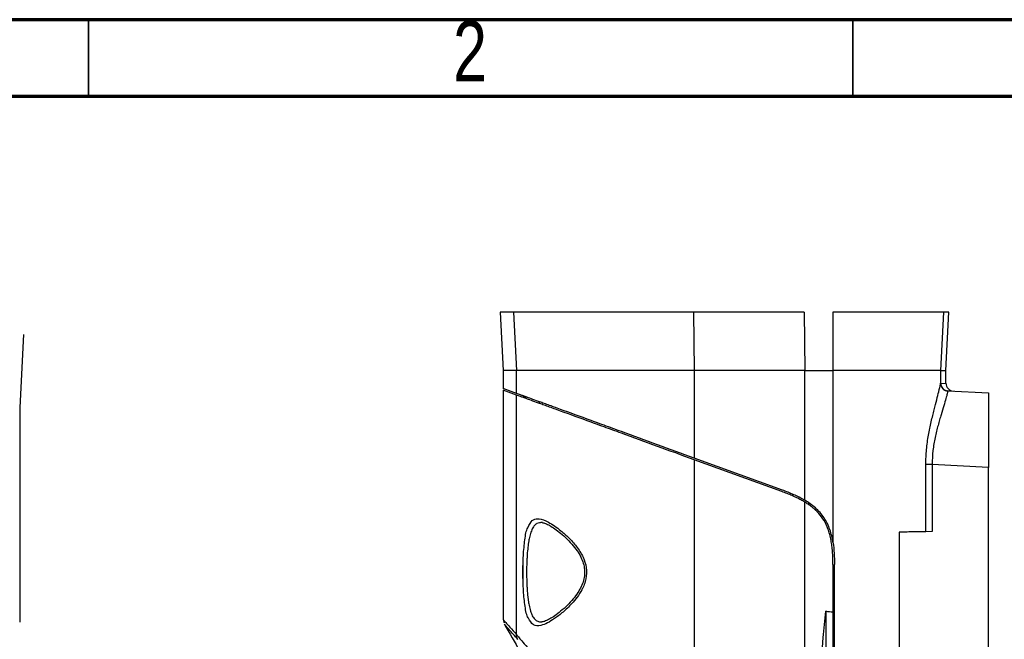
# Model space of a CAD drawing. Header units: inches. Extents: x 0.6 to 16.3, y 0.2 to 11.5.
# Tile 23 of 24: x 12.2 to 14.8, y 9.9 to 11.5. Entities that reach past the tile are written whole.
import ezdxf

# ---------------------------------------------------------------- set-up
doc = ezdxf.new("R2010")
doc.units = ezdxf.units.IN
doc.header["$MEASUREMENT"] = 0
doc.styles.add('SLDTEXTSTYLE0', font='TXT', dxfattribs={"width": 0.75})

msp = doc.modelspace()

# ---------------------------------------------------------------- linework, layer by layer
at = {"color": 7, "linetype": 'Continuous', "lineweight": 70}
for p, q in [((0.5906, 11.4961), (16.3386, 11.4961)), ((0.7874, 11.2992), (16.1417, 11.2992))]:
    msp.add_line(p, q, dxfattribs=at)
at = {"color": 7, "linetype": 'Continuous', "lineweight": 35}
for p, q in [((12.4016, 11.2992), (12.4016, 11.4961)), ((14.3701, 11.2992), (14.3701, 11.4961))]:
    msp.add_line(p, q, dxfattribs=at)
at = {"color": 7, "linetype": 'Continuous', "lineweight": 25}
for p, q in [((13.4616, 10.7424), (13.4695, 10.5924)), ((13.4959, 10.7424), (13.4616, 10.7424)), ((13.4959, 10.7424), (13.5037, 10.5924)), ((13.9595, 10.7424), (13.9614, 10.5924)), ((14.2445, 10.7424), (13.9595, 10.7424)), ((14.2445, 10.7424), (14.246, 10.5924)), ((14.3187, 10.7424), (14.3187, 10.5924)), ((14.6036, 10.7424), (14.5957, 10.5924)), ((14.6174, 10.7424), (14.6036, 10.7424)), ((14.6095, 10.5924), (14.6174, 10.7424)), ((12.2347, 10.6847), (12.2249, 10.4972)), ((13.4695, 10.5924), (13.4695, 10.5457)), ((13.5037, 10.5924), (13.4695, 10.5924)), ((13.5037, 10.5333), (13.5037, 10.5924)), ((14.246, 10.5924), (13.9614, 10.5924)), ((13.9614, 10.5924), (13.9614, 10.3667)), ((14.246, 10.2579), (14.246, 10.5924)), ((14.3187, 10.5924), (14.3187, 10.1496)), ((14.5957, 10.5924), (14.5957, 10.5589)), ((14.5957, 10.5924), (14.6095, 10.5924)), ((14.6095, 10.5591), (14.6095, 10.5924)), ((13.5037, 10.5333), (13.4695, 10.5457)), ((13.4695, 10.5415), (13.4695, 9.9498)), ((13.5037, 10.529), (13.4695, 10.5415)), ((13.5037, 9.9119), (13.5037, 10.529)), ((13.5318, 10.5231), (13.5195, 10.5233)), ((14.615, 10.5398), (14.7187, 10.5344)), ((14.7187, 10.5344), (14.7187, 10.3427)), ((12.2249, 10.4972), (12.2249, 9.9437)), ((13.5619, 10.5121), (13.5619, 10.5115)), ((13.5619, 10.5115), (13.5619, 10.5078)), ((14.1884, 10.2841), (13.9614, 10.3667)), ((13.9614, 10.3624), (13.9614, 6.6928)), ((14.1871, 10.2803), (13.9614, 10.3624)), ((14.5578, 10.1769), (14.5578, 10.3502)), ((14.574, 10.3502), (14.5578, 10.3502)), ((14.574, 10.3502), (14.574, 10.1772)), ((14.7187, 10.3427), (14.574, 10.3502)), ((14.7187, 5.8421), (14.7187, 10.3427)), ((14.246, 6.6928), (14.246, 10.2532)), ((13.5708, 10.2002), (13.5667, 10.2003)), ((14.4892, 10.1757), (14.4892, 9.6091)), ((14.574, 10.1772), (14.5578, 10.1769)), ((13.5211, 10.0909), (13.5211, 10.0911)), ((13.5211, 10.0875), (13.5211, 10.0909)), ((14.3187, 10.0924), (14.3187, 9.9695)), ((14.3227, 6.0924), (14.3227, 10.0924)), ((13.5211, 10.0859), (13.5211, 10.0875)), ((13.5211, 10.052), (13.5211, 10.0859)), ((14.3227, 10.0823), (14.3187, 10.0824))]:
    msp.add_line(p, q, dxfattribs=at)
at = {"color": 8, "linetype": 'Continuous', "lineweight": 25}
for p, q in [((14.596, 10.5598), (14.6095, 10.5591)), ((14.2562, 10.2461), (14.2562, 10.2514))]:
    msp.add_line(p, q, dxfattribs=at)
at = {"color": 7, "linetype": 'Continuous', "lineweight": 25}
for centre, start, end in [((14.6157, 10.559), 180.2085, 266.7631), ((14.616, 10.5598), 179.9955, 266.9964), ((14.6295, 10.5591), 178.9763, 267)]:
    msp.add_arc(centre, 0.02, start, end, dxfattribs=at)
for points, knots in [([(13.9595, 10.7424), (13.9202, 10.7424), (13.8844, 10.7424), (13.836, 10.7424), (13.8208, 10.7424), (13.7992, 10.7424), (13.7923, 10.7424), (13.7822, 10.7424), (13.7789, 10.7424), (13.774, 10.7424), (13.7724, 10.7424), (13.77, 10.7424), (13.7692, 10.7424), (13.768, 10.7424), (13.7676, 10.7424), (13.767, 10.7424), (13.7668, 10.7424), (13.7664, 10.7424), (13.7663, 10.7424), (13.7658, 10.7424), (13.7655, 10.7424), (13.7649, 10.7424), (13.7647, 10.7424), (13.7638, 10.7424), (13.7633, 10.7424), (13.7616, 10.7424), (13.7605, 10.7424), (13.7573, 10.7424), (13.7551, 10.7424), (13.7487, 10.7424), (13.7445, 10.7424), (13.7322, 10.7424), (13.7243, 10.7424), (13.709, 10.7424), (13.7016, 10.7424), (13.691, 10.7424), (13.6876, 10.7424), (13.6825, 10.7424), (13.6809, 10.7424), (13.6784, 10.7424), (13.6776, 10.7424), (13.6763, 10.7424), (13.6759, 10.7424), (13.6751, 10.7424), (13.6748, 10.7424), (13.6739, 10.7424), (13.6733, 10.7424), (13.6724, 10.7424), (13.6719, 10.7424), (13.6705, 10.7424), (13.6695, 10.7424), (13.6666, 10.7424), (13.6648, 10.7424), (13.6592, 10.7424), (13.6555, 10.7424), (13.6448, 10.7424), (13.638, 10.7424), (13.6185, 10.7424), (13.6068, 10.7424), (13.5859, 10.7424), (13.5763, 10.7424), (13.5635, 10.7424), (13.5594, 10.7424), (13.5537, 10.7424), (13.5519, 10.7424), (13.5492, 10.7424), (13.5483, 10.7424), (13.547, 10.7424), (13.5466, 10.7424), (13.5459, 10.7424), (13.5457, 10.7424), (13.5453, 10.7424), (13.5451, 10.7424), (13.5447, 10.7424), (13.5445, 10.7424), (13.5442, 10.7424), (13.544, 10.7424), (13.5435, 10.7424), (13.5432, 10.7424), (13.5421, 10.7424), (13.5415, 10.7424), (13.5395, 10.7424), (13.5382, 10.7424), (13.5344, 10.7424), (13.532, 10.7424), (13.5274, 10.7424), (13.5253, 10.7424), (13.5222, 10.7424), (13.5212, 10.7424), (13.5198, 10.7424), (13.5193, 10.7424), (13.5186, 10.7424), (13.5184, 10.7424), (13.5181, 10.7424), (13.5179, 10.7424), (13.5178, 10.7424), (13.5177, 10.7424), (13.5176, 10.7424), (13.5175, 10.7424), (13.5174, 10.7424), (13.5174, 10.7424), (13.5173, 10.7424), (13.5173, 10.7424), (13.5172, 10.7424), (13.5171, 10.7424), (13.5168, 10.7424), (13.5167, 10.7424), (13.5162, 10.7424), (13.5159, 10.7424), (13.515, 10.7424), (13.5144, 10.7424), (13.5126, 10.7424), (13.5115, 10.7424), (13.5082, 10.7424), (13.5062, 10.7424), (13.5008, 10.7424), (13.4979, 10.7424), (13.4959, 10.7424)], [0, 0, 0, 0, 0.125, 0.125, 0.1875, 0.1875, 0.21875, 0.21875, 0.234375, 0.234375, 0.242188, 0.242188, 0.246094, 0.246094, 0.248047, 0.248047, 0.249023, 0.249023, 0.25, 0.25, 0.250977, 0.250977, 0.251953, 0.251953, 0.253906, 0.253906, 0.257812, 0.257812, 0.265625, 0.265625, 0.28125, 0.28125, 0.3125, 0.3125, 0.34375, 0.34375, 0.359375, 0.359375, 0.367188, 0.367188, 0.371094, 0.371094, 0.373047, 0.373047, 0.375, 0.375, 0.376953, 0.376953, 0.378906, 0.378906, 0.382812, 0.382812, 0.390625, 0.390625, 0.40625, 0.40625, 0.4375, 0.4375, 0.5, 0.5, 0.5625, 0.5625, 0.59375, 0.59375, 0.609375, 0.609375, 0.617188, 0.617188, 0.621094, 0.621094, 0.623047, 0.623047, 0.625, 0.625, 0.626953, 0.626953, 0.628906, 0.628906, 0.632812, 0.632812, 0.640625, 0.640625, 0.65625, 0.65625, 0.6875, 0.6875, 0.71875, 0.71875, 0.734375, 0.734375, 0.742188, 0.742188, 0.746094, 0.746094, 0.748047, 0.748047, 0.749023, 0.749023, 0.75, 0.75, 0.750977, 0.750977, 0.751953, 0.751953, 0.753906, 0.753906, 0.757812, 0.757812, 0.765625, 0.765625, 0.78125, 0.78125, 0.8125, 0.8125, 0.875, 0.875, 1, 1, 1, 1]), ([(14.6036, 10.7424), (14.6028, 10.7424), (14.5988, 10.7424), (14.5805, 10.7424), (14.566, 10.7424), (14.5336, 10.7424), (14.521, 10.7424), (14.4919, 10.7424), (14.4755, 10.7424), (14.4199, 10.7424), (14.3745, 10.7424), (14.3191, 10.7424), (14.3189, 10.7424), (14.3188, 10.7424), (14.3187, 10.7424)], [0, 0, 0, 0, 0.25, 0.25, 0.5, 0.5, 0.625, 0.625, 0.75, 0.75, 1, 1, 1, 1.000618, 1.000618, 1.000618, 1.000618]), ([(13.9614, 10.5924), (13.9221, 10.5924), (13.8865, 10.5924), (13.8384, 10.5924), (13.8232, 10.5924), (13.8018, 10.5924), (13.795, 10.5924), (13.7849, 10.5924), (13.7817, 10.5924), (13.7768, 10.5924), (13.7752, 10.5924), (13.7728, 10.5924), (13.7721, 10.5924), (13.7709, 10.5924), (13.7705, 10.5924), (13.7699, 10.5924), (13.7697, 10.5924), (13.7693, 10.5924), (13.7692, 10.5924), (13.7687, 10.5924), (13.7684, 10.5924), (13.7678, 10.5924), (13.7676, 10.5924), (13.7668, 10.5924), (13.7662, 10.5924), (13.7646, 10.5924), (13.7635, 10.5924), (13.7603, 10.5924), (13.7582, 10.5924), (13.7518, 10.5924), (13.7477, 10.5924), (13.7355, 10.5924), (13.7276, 10.5924), (13.7126, 10.5924), (13.7053, 10.5924), (13.6949, 10.5924), (13.6915, 10.5924), (13.6866, 10.5924), (13.6849, 10.5924), (13.6825, 10.5924), (13.6817, 10.5924), (13.6805, 10.5924), (13.6801, 10.5924), (13.6793, 10.5924), (13.6789, 10.5924), (13.6781, 10.5924), (13.6775, 10.5924), (13.6766, 10.5924), (13.6761, 10.5924), (13.6747, 10.5924), (13.6738, 10.5924), (13.671, 10.5924), (13.6691, 10.5924), (13.6637, 10.5924), (13.6601, 10.5924), (13.6496, 10.5924), (13.643, 10.5924), (13.624, 10.5924), (13.6125, 10.5924), (13.5922, 10.5924), (13.5829, 10.5924), (13.5704, 10.5924), (13.5664, 10.5924), (13.5608, 10.5924), (13.559, 10.5924), (13.5564, 10.5924), (13.5555, 10.5924), (13.5543, 10.5924), (13.5538, 10.5924), (13.5532, 10.5924), (13.553, 10.5924), (13.5526, 10.5924), (13.5524, 10.5924), (13.552, 10.5924), (13.5518, 10.5924), (13.5515, 10.5924), (13.5513, 10.5924), (13.5508, 10.5924), (13.5505, 10.5924), (13.5495, 10.5924), (13.5489, 10.5924), (13.5469, 10.5924), (13.5456, 10.5924), (13.5419, 10.5924), (13.5395, 10.5924), (13.5351, 10.5924), (13.5329, 10.5924), (13.5299, 10.5924), (13.5289, 10.5924), (13.5275, 10.5924), (13.527, 10.5924), (13.5263, 10.5924), (13.5261, 10.5924), (13.5258, 10.5924), (13.5257, 10.5924), (13.5255, 10.5924), (13.5254, 10.5924), (13.5253, 10.5924), (13.5253, 10.5924), (13.5252, 10.5924), (13.5251, 10.5924), (13.525, 10.5924), (13.525, 10.5924), (13.5249, 10.5924), (13.5248, 10.5924), (13.5246, 10.5924), (13.5244, 10.5924), (13.5239, 10.5924), (13.5236, 10.5924), (13.5227, 10.5924), (13.5221, 10.5924), (13.5204, 10.5924), (13.5192, 10.5924), (13.516, 10.5924), (13.514, 10.5924), (13.5086, 10.5924), (13.5058, 10.5924), (13.5037, 10.5924)], [0, 0, 0, 0, 0.125, 0.125, 0.1875, 0.1875, 0.21875, 0.21875, 0.234375, 0.234375, 0.242188, 0.242188, 0.246094, 0.246094, 0.248047, 0.248047, 0.249023, 0.249023, 0.25, 0.25, 0.250977, 0.250977, 0.251953, 0.251953, 0.253906, 0.253906, 0.257812, 0.257812, 0.265625, 0.265625, 0.28125, 0.28125, 0.3125, 0.3125, 0.34375, 0.34375, 0.359375, 0.359375, 0.367188, 0.367188, 0.371094, 0.371094, 0.373047, 0.373047, 0.375, 0.375, 0.376953, 0.376953, 0.378906, 0.378906, 0.382812, 0.382812, 0.390625, 0.390625, 0.40625, 0.40625, 0.4375, 0.4375, 0.5, 0.5, 0.5625, 0.5625, 0.59375, 0.59375, 0.609375, 0.609375, 0.617188, 0.617188, 0.621094, 0.621094, 0.623047, 0.623047, 0.625, 0.625, 0.626953, 0.626953, 0.628906, 0.628906, 0.632812, 0.632812, 0.640625, 0.640625, 0.65625, 0.65625, 0.6875, 0.6875, 0.71875, 0.71875, 0.734375, 0.734375, 0.742188, 0.742188, 0.746094, 0.746094, 0.748047, 0.748047, 0.749023, 0.749023, 0.75, 0.75, 0.750977, 0.750977, 0.751953, 0.751953, 0.753906, 0.753906, 0.757812, 0.757812, 0.765625, 0.765625, 0.78125, 0.78125, 0.8125, 0.8125, 0.875, 0.875, 1, 1, 1, 1]), ([(14.5957, 10.5924), (14.5949, 10.5924), (14.591, 10.5924), (14.5731, 10.5924), (14.5591, 10.5924), (14.5281, 10.5924), (14.516, 10.5924), (14.4881, 10.5924), (14.4722, 10.5924), (14.4182, 10.5924), (14.3736, 10.5924), (14.3187, 10.5924)], [0, 0, 0, 0, 0.25, 0.25, 0.5, 0.5, 0.625, 0.625, 0.75, 0.75, 1, 1, 1, 1]), ([(14.5578, 10.3502), (14.5578, 10.3632), (14.5584, 10.376), (14.5602, 10.3949), (14.5609, 10.4012), (14.5627, 10.4136), (14.5636, 10.4197), (14.5668, 10.4376), (14.5692, 10.4491), (14.5729, 10.4655), (14.5742, 10.4709), (14.5767, 10.4811), (14.578, 10.4861), (14.5816, 10.5003), (14.5838, 10.5091), (14.5879, 10.5249), (14.5896, 10.5317), (14.5917, 10.5404), (14.5923, 10.5431), (14.5934, 10.5478), (14.5939, 10.5499), (14.5947, 10.5535), (14.595, 10.555), (14.5953, 10.5568), (14.5954, 10.5573), (14.5956, 10.558), (14.5956, 10.5582), (14.5957, 10.5586), (14.5957, 10.5588), (14.5957, 10.5589)], [0, 0, 0, 0, 0.125, 0.125, 0.1875, 0.1875, 0.25, 0.25, 0.375, 0.375, 0.4375, 0.4375, 0.5, 0.5, 0.625, 0.625, 0.75, 0.75, 0.8125, 0.8125, 0.875, 0.875, 0.9375, 0.9375, 0.96875, 0.96875, 0.984375, 0.984375, 1, 1, 1, 1]), ([(13.9614, 10.3667), (13.9298, 10.3782), (13.8983, 10.3897), (13.8357, 10.4124), (13.8047, 10.4237), (13.7591, 10.4403), (13.7441, 10.4458), (13.7145, 10.4566), (13.7, 10.4619), (13.6573, 10.4774), (13.6312, 10.4869), (13.6032, 10.4971), (13.5978, 10.499), (13.5877, 10.5027), (13.583, 10.5044), (13.5741, 10.5077), (13.57, 10.5092), (13.5623, 10.512), (13.5587, 10.5132), (13.5489, 10.5168), (13.5434, 10.5188), (13.5362, 10.5214), (13.534, 10.5222), (13.53, 10.5237), (13.5281, 10.5244), (13.523, 10.5262), (13.5202, 10.5273), (13.5153, 10.5291), (13.5132, 10.5298), (13.5079, 10.5318), (13.5055, 10.5326), (13.5037, 10.5333)], [0, 0, 0, 0, 0.125, 0.125, 0.25, 0.25, 0.3125, 0.3125, 0.375, 0.375, 0.5, 0.5, 0.53125, 0.53125, 0.5625, 0.5625, 0.59375, 0.59375, 0.625, 0.625, 0.6875, 0.6875, 0.71875, 0.71875, 0.75, 0.75, 0.8125, 0.8125, 0.875, 0.875, 1, 1, 1, 1]), ([(13.9614, 10.3624), (13.9298, 10.374), (13.8983, 10.3854), (13.8357, 10.4082), (13.8047, 10.4195), (13.7591, 10.4361), (13.7441, 10.4415), (13.7145, 10.4523), (13.7, 10.4576), (13.6573, 10.4731), (13.6312, 10.4826), (13.6032, 10.4928), (13.5978, 10.4948), (13.5877, 10.4984), (13.583, 10.5002), (13.5741, 10.5034), (13.57, 10.5049), (13.5623, 10.5077), (13.5587, 10.509), (13.5489, 10.5126), (13.5434, 10.5146), (13.5362, 10.5172), (13.534, 10.518), (13.53, 10.5195), (13.5281, 10.5201), (13.523, 10.522), (13.5202, 10.523), (13.5153, 10.5248), (13.5132, 10.5256), (13.5079, 10.5275), (13.5055, 10.5284), (13.5037, 10.529)], [0, 0, 0, 0, 0.125, 0.125, 0.25, 0.25, 0.3125, 0.3125, 0.375, 0.375, 0.5, 0.5, 0.53125, 0.53125, 0.5625, 0.5625, 0.59375, 0.59375, 0.625, 0.625, 0.6875, 0.6875, 0.71875, 0.71875, 0.75, 0.75, 0.8125, 0.8125, 0.875, 0.875, 1, 1, 1, 1]), ([(14.6146, 10.539), (14.6143, 10.5379), (14.6138, 10.5358), (14.6125, 10.5309), (14.612, 10.529), (14.6109, 10.5247), (14.6102, 10.5224), (14.608, 10.5146), (14.6062, 10.5085), (14.602, 10.4944), (14.5996, 10.4867), (14.5958, 10.474), (14.5945, 10.4696), (14.5919, 10.4604), (14.5905, 10.4556), (14.5865, 10.4409), (14.5839, 10.4305), (14.5804, 10.4142), (14.5794, 10.4086), (14.5775, 10.3973), (14.5767, 10.3915), (14.5747, 10.3741), (14.574, 10.3623), (14.574, 10.3502)], [0, 0, 0, 0, 0.125, 0.125, 0.1875, 0.1875, 0.25, 0.25, 0.375, 0.375, 0.5, 0.5, 0.5625, 0.5625, 0.625, 0.625, 0.75, 0.75, 0.8125, 0.8125, 0.875, 0.875, 1, 1, 1, 1]), ([(14.246, 10.2532), (14.2444, 10.2542), (14.2411, 10.2561), (14.2361, 10.2589), (14.2308, 10.2617), (14.2252, 10.2644), (14.2195, 10.2671), (14.2134, 10.2698), (14.2072, 10.2725), (14.2007, 10.2751), (14.194, 10.2778), (14.1894, 10.2794), (14.1871, 10.2803)], [0, 0, 0, 0, 0.085779, 0.174604, 0.266525, 0.361588, 0.459833, 0.561299, 0.666019, 0.774024, 0.885343, 1, 1, 1, 1]), ([(14.246, 10.2579), (14.2368, 10.2633), (14.2274, 10.268), (14.2082, 10.2766), (14.1984, 10.2804), (14.1884, 10.2841)], [0, 0, 0, 0, 0.5, 0.5, 1, 1, 1, 1]), ([(14.3187, 10.1496), (14.3169, 10.1608), (14.3144, 10.1718), (14.3089, 10.1877), (14.3067, 10.1929), (14.3018, 10.203), (14.299, 10.208), (14.2895, 10.2222), (14.282, 10.2306), (14.2693, 10.2419), (14.2648, 10.2454), (14.2556, 10.252), (14.2509, 10.255), (14.246, 10.2579)], [0, 0, 0, 0, 0.25, 0.25, 0.375, 0.375, 0.5, 0.5, 0.75, 0.75, 0.875, 0.875, 1, 1, 1, 1]), ([(14.3187, 10.0924), (14.3187, 10.0953), (14.3186, 10.1011), (14.3184, 10.1096), (14.318, 10.1178), (14.3175, 10.1257), (14.3168, 10.1333), (14.316, 10.1405), (14.315, 10.1475), (14.3134, 10.1574), (14.3106, 10.1697), (14.3052, 10.1871), (14.2963, 10.2058), (14.2854, 10.2207), (14.276, 10.2305), (14.2695, 10.2365), (14.2623, 10.2423), (14.2544, 10.2479), (14.2488, 10.2514), (14.246, 10.2532)], [0, 0, 0, 0, 0.0471352, 0.0926593, 0.136588, 0.1789388, 0.2197314, 0.258988, 0.2967338, 0.3329974, 0.4191846, 0.4998778, 0.6255528, 0.7494308, 0.7954763, 0.843291, 0.8931428, 0.9452937, 1, 1, 1, 1]), ([(13.57, 10.2002), (13.5714, 10.2), (13.5752, 10.1994), (13.5838, 10.1961), (13.5958, 10.1893), (13.6099, 10.1793), (13.6258, 10.1661), (13.642, 10.1504), (13.6564, 10.1332), (13.6674, 10.1164), (13.6749, 10.1001), (13.6791, 10.0838), (13.6798, 10.0672), (13.6769, 10.0507), (13.6707, 10.0349), (13.6616, 10.019), (13.6494, 10.0028), (13.6343, 9.9865), (13.6181, 9.972), (13.6026, 9.9601), (13.5895, 9.9517), (13.5785, 9.9465), (13.5716, 9.9444), (13.5694, 9.9446), (13.5691, 9.9447)], [0, 0, 0, 0, 0.026528, 0.075042, 0.12526, 0.178526, 0.236128, 0.297074, 0.351687, 0.397501, 0.436551, 0.470963, 0.507175, 0.542087, 0.578635, 0.619495, 0.667124, 0.721788, 0.784087, 0.839912, 0.892104, 0.94054, 0.991293, 1, 1, 1, 1]), ([(13.5345, 9.9542), (13.5343, 9.9544), (13.5299, 9.96), (13.5259, 9.9841), (13.5213, 10.0235), (13.5201, 10.0698), (13.521, 10.1164), (13.5253, 10.1566), (13.5291, 10.1814), (13.5333, 10.1878), (13.5336, 10.1882)], [0, 0, 0, 0, 0.005583, 0.172523, 0.33609, 0.498902, 0.661753, 0.824998, 0.989015, 1, 1, 1, 1]), ([(14.5578, 10.1769), (14.5496, 10.1768), (14.5397, 10.1766), (14.5163, 10.1762), (14.5032, 10.176), (14.4892, 10.1757)], [0, 0, 0, 0, 0.5, 0.5, 1, 1, 1, 1]), ([(14.3187, 10.1496), (14.3203, 10.1401), (14.3212, 10.1306), (14.3224, 10.1115), (14.3227, 10.1019), (14.3227, 10.0924)], [0, 0, 0, 0, 0.5, 0.5, 1, 1, 1, 1]), ([(14.2887, 9.8359), (14.289, 9.8417), (14.2898, 9.8532), (14.291, 9.8703), (14.2923, 9.8872), (14.2942, 9.9098), (14.2968, 9.938), (14.2994, 9.9606), (14.3007, 9.9718)], [0, 0, 0, 0, 0.127467, 0.253288, 0.377465, 0.500006, 0.752347, 1, 1, 1, 1]), ([(14.3007, 9.9718), (14.3007, 9.9666), (14.3007, 9.9564), (14.3007, 9.941), (14.3007, 9.9256), (14.3007, 9.9103), (14.3007, 9.8949), (14.3007, 9.8794), (14.3007, 9.864), (14.3007, 9.8486), (14.3007, 9.8332), (14.3007, 9.8177), (14.3007, 9.8023), (14.3007, 9.7868), (14.3007, 9.7714), (14.3007, 9.7559), (14.3007, 9.7404), (14.3007, 9.725), (14.3007, 9.7095), (14.3007, 9.694), (14.3007, 9.6785), (14.3007, 9.663), (14.3007, 9.6475), (14.3007, 9.632), (14.3007, 9.6165), (14.3007, 9.601), (14.3007, 9.5855), (14.3007, 9.57), (14.3007, 9.5545), (14.3007, 9.5389), (14.3007, 9.5234), (14.3007, 9.5079), (14.3007, 9.4976), (14.3007, 9.4924)], [0, 0, 0, 0, 0.032331, 0.064637, 0.096924, 0.129192, 0.161447, 0.193691, 0.225925, 0.258153, 0.290377, 0.322598, 0.354817, 0.387037, 0.419259, 0.451483, 0.483711, 0.515943, 0.54818, 0.580421, 0.612669, 0.644921, 0.677179, 0.709443, 0.741711, 0.773985, 0.806263, 0.838545, 0.870831, 0.90312, 0.935412, 0.967705, 1, 1, 1, 1]), ([(13.4702, 9.9498), (13.4702, 9.9496), (13.4702, 9.9477), (13.4711, 9.9453), (13.4719, 9.943), (13.4722, 9.9423), (13.4724, 9.942)], [0, 0, 0, 0, 0.03192, 0.321274, 0.706761, 1, 1, 1, 1]), ([(13.4723, 9.9394), (13.486, 9.9157), (13.5134, 9.8685), (13.5378, 9.8196), (13.55, 9.7951)], [0, 0, 0, 0, 0.5, 1, 1, 1, 1]), ([(13.5015, 9.9061), (13.4976, 9.9105), (13.4878, 9.9218), (13.4787, 9.9319), (13.4731, 9.938), (13.4735, 9.9377), (13.4736, 9.9376)], [0, 0, 0, 0, 0.209804, 0.526535, 0.850577, 1, 1, 1, 1]), ([(13.5037, 9.9119), (13.5051, 9.9104), (13.5068, 9.9084), (13.5113, 9.9032), (13.5141, 9.8999), (13.5214, 9.8912), (13.5259, 9.8858), (13.5333, 9.8769), (13.5349, 9.8749), (13.5382, 9.8709), (13.5399, 9.8688), (13.5454, 9.862), (13.5495, 9.8569), (13.5562, 9.8485), (13.5585, 9.8455), (13.5634, 9.8392), (13.5659, 9.8359), (13.5738, 9.8255), (13.5793, 9.818), (13.5908, 9.8019), (13.5967, 9.7932), (13.6056, 9.7792), (13.6086, 9.7744), (13.6145, 9.7645), (13.6174, 9.7594), (13.626, 9.7437), (13.6313, 9.7328), (13.6386, 9.7156), (13.6409, 9.7097), (13.6452, 9.6976), (13.6471, 9.6914), (13.6521, 9.6727), (13.6545, 9.6599), (13.6565, 9.6404), (13.6569, 9.6338), (13.6573, 9.6206), (13.6573, 9.6139), (13.6573, 9.6073)], [0, 0, 0, 0, 0.125, 0.125, 0.25, 0.25, 0.375, 0.375, 0.40625, 0.40625, 0.4375, 0.4375, 0.5, 0.5, 0.53125, 0.53125, 0.5625, 0.5625, 0.625, 0.625, 0.6875, 0.6875, 0.71875, 0.71875, 0.75, 0.75, 0.8125, 0.8125, 0.84375, 0.84375, 0.875, 0.875, 0.9375, 0.9375, 0.96875, 0.96875, 1, 1, 1, 1])]:
    msp.add_open_spline(points, degree=3, knots=knots, dxfattribs=at)
for points in [[(14.246, 10.5924), (14.2715, 10.5924), (14.2957, 10.5924), (14.3187, 10.5924)], [(14.5957, 10.5589), (14.5958, 10.5595), (14.5959, 10.5598), (14.596, 10.5598)], [(14.615, 10.5398), (14.6149, 10.5398), (14.6147, 10.5396), (14.6146, 10.539)], [(14.3187, 9.9695), (14.3126, 9.9695), (14.3065, 9.9703), (14.3007, 9.9718)], [(14.3187, 9.9695), (14.3187, 9.8115), (14.3187, 9.6519), (14.3187, 9.4924)], [(13.5071, 9.8996), (13.5049, 9.9033), (13.5037, 9.9076), (13.5037, 9.9119)]]:
    msp.add_open_spline(points, degree=3, dxfattribs=at)
at = {"color": 8, "linetype": 'Continuous', "lineweight": 25}
for points, knots in [([(13.5667, 10.2003), (13.5655, 10.2002), (13.5619, 10.2), (13.5576, 10.1985), (13.5523, 10.1951), (13.5483, 10.1907), (13.5446, 10.1844), (13.5422, 10.1789), (13.5393, 10.1706), (13.5369, 10.1609), (13.5349, 10.15), (13.5333, 10.1383), (13.532, 10.1257), (13.5311, 10.1123), (13.5304, 10.0986), (13.53, 10.0844), (13.5299, 10.0666), (13.5302, 10.0524), (13.5307, 10.0385), (13.5315, 10.0249), (13.5327, 10.0119), (13.5342, 9.9999), (13.536, 9.9884), (13.5382, 9.9781), (13.541, 9.9691), (13.5433, 9.963), (13.546, 9.9578), (13.5491, 9.9533), (13.5526, 9.9497), (13.5564, 9.947), (13.5606, 9.9453), (13.5648, 9.9444), (13.5677, 9.9445), (13.5691, 9.9446)], [0, 0, 0, 0, 0.02064, 0.062318, 0.083388, 0.134781, 0.161136, 0.187684, 0.213297, 0.265114, 0.291567, 0.317156, 0.368927, 0.395358, 0.420934, 0.472678, 0.499094, 0.550363, 0.576388, 0.602795, 0.654003, 0.680283, 0.70676, 0.758794, 0.78552, 0.81245, 0.83959, 0.86694, 0.89495, 0.923184, 0.950478, 0.977969, 1, 1, 1, 1]), ([(13.5336, 10.1882), (13.5369, 10.195), (13.543, 10.2077), (13.5532, 10.2095), (13.5579, 10.2103)], [0, 0, 0, 0, 0.537361, 1, 1, 1, 1]), ([(13.5579, 10.2103), (13.5593, 10.2103), (13.5674, 10.2102), (13.5864, 10.2027), (13.6136, 10.1839), (13.6386, 10.1618), (13.6588, 10.1396), (13.6755, 10.1139), (13.685, 10.0846), (13.6841, 10.0545), (13.6739, 10.0287), (13.6603, 10.0078), (13.6437, 9.9882), (13.6237, 9.9692), (13.6021, 9.9528), (13.583, 9.941), (13.5638, 9.9336), (13.5464, 9.9339), (13.5384, 9.9475), (13.5345, 9.9542)], [0, 0, 0, 0, 0.017241, 0.101695, 0.195298, 0.251138, 0.306919, 0.366604, 0.414928, 0.46346, 0.515329, 0.55666, 0.598085, 0.659929, 0.721764, 0.777981, 0.834129, 0.918723, 1, 1, 1, 1]), ([(13.4702, 9.9498), (13.4701, 9.95), (13.4697, 9.9504), (13.4753, 9.9441), (13.486, 9.9321), (13.4978, 9.9187), (13.5037, 9.9119)], [0, 0, 0, 0, 0.150525, 0.438283, 0.719073, 1, 1, 1, 1]), ([(13.5071, 9.8996), (13.5071, 9.8996), (13.5049, 9.9022), (13.5032, 9.9041), (13.5015, 9.9061)], [0, 0, 0, 0, 0.000007, 1, 1, 1, 1])]:
    msp.add_open_spline(points, degree=3, knots=knots, dxfattribs=at)

# ---------------------------------------------------------------- texts
at = {"color": 7, "linetype": 'Continuous', "lineweight": 0, "insert": (13.3843, 11.493), "char_height": 0.1562, "attachment_point": 2, "style": 'SLDTEXTSTYLE0'}
msp.add_mtext('2', dxfattribs=at)

doc.saveas('drawing.dxf')
